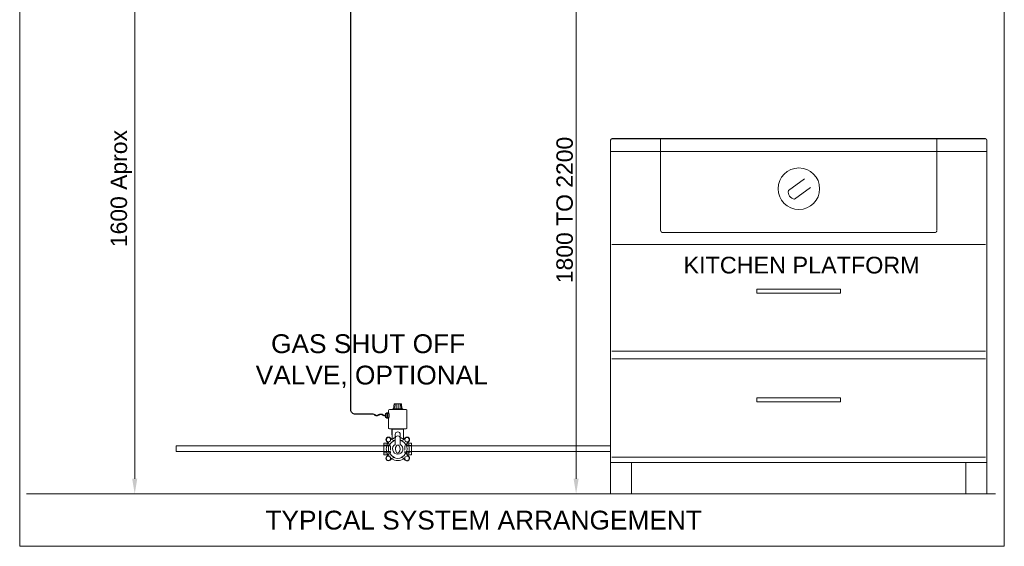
# Model space of a CAD drawing. Header units: millimetres. Extents: x -115221 to 194496, y -122556 to 375476.
# Tile 87 of 169: x 119840 to 123884, y -42131 to -39969. Entities that reach past the tile are written whole.
import ezdxf

# ---------------------------------------------------------------- set-up
doc = ezdxf.new("R2010")
doc.units = ezdxf.units.MM
doc.header["$PDMODE"] = 3
doc.header["$PDSIZE"] = -100
doc.linetypes.add('DASHED', pattern=[0.75, 0.5, -0.25])
for name, color, linetype, lineweight in [('Hatch (ANSI)', 33, 'Continuous', 0), ('Hidden (ANSI)', 1, 'DASHED', 18), ('Symbol (ANSI)', 7, 'Continuous', 18), ('Visible (ANSI)', 7, 'Continuous', 15)]:
    doc.layers.add(name, color=color, linetype=linetype, lineweight=lineweight)
doc.layers.add('SSE PIPING', color=7, linetype='Continuous', lineweight=30, true_color=0x0512c2)
doc.layers.add('SSE SYS', color=7, linetype='Continuous', lineweight=15, true_color=0xeb0000)
doc.styles.add('Note Text (ANSI)', font='arial.ttf')
doc.dimstyles.new('1.', dxfattribs={"dimscale": 30, "dimtxt": 2.8, "dimasz": 2.5, "dimexe": 2, "dimexo": 2, "dimgap": 0.5, "dimtad": 1, "dimdec": 0, "dimrnd": 1e-08, "dimdsep": 46, "dimtxsty": 'Note Text (ANSI)', "dimcen": 0, "dimdle": 6, "dimclrd": 256, "dimclre": 256, "dimclrt": 256, "dimadec": 1, "dimazin": 2, "dimtfac": 0.785714, "dimtdec": 0, "dimtofl": 0, "dimtmove": 0, "dimatfit": 3, "dimfxl": 1, "dimtolj": 1, "dimlwd": -1, "dimlwe": -1, "dimarcsym": 1})

# ---------------------------------------------------------------- blocks, each defined once
blk = doc.blocks.new('GAS V FR')
at = {"layer": 'Hidden (ANSI)', "color": 22, "lineweight": 0, "true_color": 0xda251c}
for p, q in [((-33, 9.3), (-17, 9.3)), ((-17, 9.3), (-17, -9.3)), ((33, 9.3), (17, 9.3)), ((17, 9.3), (17, -9.3)), ((-33, -9.3), (-17, -9.3)), ((33, -9.3), (17, -9.3))]:
    blk.add_line(p, q, dxfattribs=at)
at = {"layer": 'SSE PIPING', "color": 52, "lineweight": 0, "true_color": 0xc2c200}
for p, q in [((-12, 96), (12, 96)), ((-12, 96), (-12, 94)), ((-8.9, 108), (-10, 96)), ((-8.8, 108), (-9.9, 96)), ((-8.8, 108), (-8.9, 108)), ((-6.4, 108), (-8.8, 108)), ((-6.4, 108), (-7.2, 96)), ((-2.2, 108), (-6.4, 108)), ((-2.2, 108), (-2.5, 96)), ((2.5, 108), (-2.2, 108)), ((2.5, 108), (2.8, 96)), ((6.6, 108), (2.5, 108)), ((8.9, 108), (6.6, 108)), ((6.6, 108), (7.4, 96)), ((8.9, 108), (10, 96)), ((12, 96), (12, 94)), ((-29.1, 83.7), (-26.2, 86)), ((-29.1, 76.3), (-29.1, 83.7)), ((-29.1, 76.3), (-26.2, 74)), ((-26.2, 74), (-26.2, 86)), ((-26.2, 86), (-23.9, 86)), ((-26.2, 74), (-23.9, 74)), ((-23.9, 86), (-22, 87.2)), ((-23.9, 74), (-23.9, 86)), ((-23.9, 74), (-22, 72.8)), ((-22, 92), (-22, 87.2)), ((-22, 72.8), (-22, 50)), ((-20, 94), (20, 94)), ((22, 92), (22, 50)), ((-20, 48), (20, 48)), ((-8, 48), (-8, 47)), ((8, 48), (8, 47)), ((-27.3, 25.2), (-22.3, 28)), ((-27.3, 19.4), (-27.3, 25.2)), ((-22.3, 28), (-17.3, 25.2)), ((-18, 26.5), (-14, 22.5)), ((-17.3, 25.2), (-17.3, 19.4)), ((-13.8, 47), (-13.7, 47)), ((-13.8, 47), (-13.8, 33.8)), ((-13.8, 33.8), (-13.7, 33.8)), ((-13.7, 47), (13.6, 47)), ((-13.7, 24), (-13.7, 47)), ((-13.4, 24), (-13.7, 24)), ((-6, 35), (-6, 25.4)), ((-6, 25.4), (-6, 10.9)), ((6, 35), (6, 25.4)), ((6, 10.9), (6, 25.4)), ((13.6, 24), (13.4, 24)), ((13.6, 47), (13.6, 24)), ((13.6, 47), (13.7, 47)), ((13.6, 33.8), (13.7, 33.8)), ((13.7, 47), (13.7, 33.8)), ((14, 22.5), (18, 26.5)), ((16.5, 22.3), (19.4, 27.3)), ((19.4, 27.3), (25.2, 27.3)), ((25.2, 27.3), (28, 22.3)), ((-33, 13.6), (-23.9, 13.6)), ((-33, -13.7), (-33, 13.6)), ((-33, 13.6), (-33, 13.7)), ((-33, 13.7), (-23.8, 13.7)), ((-22.3, 16.5), (-27.3, 19.4)), ((-22.5, 14), (-26.5, 18)), ((-17.3, 19.4), (-22.3, 16.5)), ((-20.1, 8.1), (-21, 11.4)), ((-11.4, 21), (-8.1, 20.1)), ((8.1, 20.1), (11.4, 21)), ((19.4, 17.3), (16.5, 22.3)), ((25.2, 17.3), (19.4, 17.3)), ((21, 11.4), (20.1, 8.1)), ((26.5, 18), (22.5, 14)), ((23.8, 13.7), (33, 13.7)), ((23.9, 13.6), (33, 13.6)), ((28, 22.3), (25.2, 17.3)), ((33, 13.6), (33, -13.7)), ((33, 13.6), (33, 13.7)), ((-23.9, -13.7), (-33, -13.7)), ((-33, -13.8), (-33, -13.7)), ((-33, -13.8), (-23.8, -13.8)), ((-28, -22.3), (-25.2, -17.3)), ((-25.2, -27.3), (-28, -22.3)), ((-26.5, -18), (-22.5, -14)), ((-25.2, -17.3), (-19.4, -17.3)), ((-21, -11.4), (-20.1, -8.1)), ((-19.4, -17.3), (-16.5, -22.3)), ((-16.5, -22.3), (-19.4, -27.3)), ((-14, -22.5), (-18, -26.5)), ((-8.1, -20.1), (-11.4, -21)), ((11.4, -21), (8.1, -20.1)), ((18, -26.5), (14, -22.5)), ((17.3, -19.4), (22.3, -16.5)), ((17.3, -25.2), (17.3, -19.4)), ((20.1, -8.1), (21, -11.4)), ((22.3, -16.5), (27.3, -19.4)), ((22.5, -14), (26.5, -18)), ((23.8, -13.8), (33, -13.8)), ((33, -13.7), (23.9, -13.7)), ((27.3, -19.4), (27.3, -25.2)), ((33, -13.8), (33, -13.7)), ((-19.4, -27.3), (-25.2, -27.3)), ((22.3, -28), (17.3, -25.2)), ((27.3, -25.2), (22.3, -28))]:
    blk.add_line(p, q, dxfattribs=at)
at = {"layer": 'SSE PIPING', "color": 52, "lineweight": 0, "true_color": 0xc2c200, "flags": 128}
for points in [[(-29.1, 79.5), (-30, 79.4), (-31, 79.4), (-31.4, 79.4), (-31.9, 79.5), (-32.4, 79.5), (-32.8, 79.6), (-33.3, 79.8), (-33.7, 80), (-34.1, 80.2), (-34.6, 80.4), (-35.4, 80.8), (-36.2, 81.3), (-36.6, 81.6), (-37, 81.8), (-37.5, 82), (-37.9, 82.1), (-38.4, 82.3), (-38.8, 82.4), (-39.3, 82.4), (-39.8, 82.5), (-40.2, 82.5), (-40.7, 82.5), (-41.2, 82.5), (-41.6, 82.4), (-42.1, 82.3), (-42.6, 82.2), (-43, 82.1), (-43.5, 82), (-44.4, 81.6), (-45.2, 81.2), (-46.8, 80.3), (-47.7, 79.9), (-48.1, 79.7), (-48.6, 79.5), (-49, 79.4), (-49.5, 79.3), (-49.9, 79.2), (-50.4, 79.2), (-50.9, 79.2), (-51.3, 79.3), (-51.8, 79.4), (-52.2, 79.6), (-52.7, 79.8), (-53.1, 80), (-53.9, 80.4), (-54.7, 81), (-55.5, 81.5), (-56.2, 82.1), (-56.9, 82.7)], [(-56.2, 83.4), (-55.5, 82.8), (-54.8, 82.2), (-54, 81.7), (-53.3, 81.2), (-52.9, 81), (-52.4, 80.8), (-52, 80.6), (-51.6, 80.4), (-51.2, 80.3), (-50.7, 80.2), (-50.2, 80.2), (-49.8, 80.2), (-49.3, 80.3), (-48.9, 80.4), (-48.5, 80.6), (-48.1, 80.8), (-46.4, 81.7), (-45.6, 82.1), (-44.8, 82.5), (-44, 82.8), (-43.1, 83.1), (-42.2, 83.3), (-41.3, 83.4), (-40.8, 83.5), (-40.4, 83.5), (-39.9, 83.5), (-39.5, 83.4), (-39, 83.4), (-38.5, 83.3), (-38.1, 83.2), (-37.6, 83.1), (-37.2, 82.9), (-36.8, 82.8), (-36.4, 82.6), (-36, 82.3), (-34.4, 81.4), (-34, 81.2), (-33.6, 81), (-33.2, 80.8), (-32.7, 80.6), (-32.3, 80.5), (-31.8, 80.5), (-31.4, 80.4), (-30.9, 80.4), (-30, 80.4), (-29.1, 80.5)], [(-22, 87.2), (-22, 87.2), (-22, 87.1), (-21.9, 87), (-21.9, 86.9), (-21.9, 86.8), (-21.8, 86.7), (-21.7, 86.5), (-21.6, 86.3), (-21.6, 86), (-21.5, 85.8), (-21.4, 85.5), (-21.3, 85.2), (-21.2, 84.9), (-21.1, 84.5), (-21, 84.1), (-20.9, 83.7), (-20.8, 83.3), (-20.7, 82.9), (-20.6, 82.4), (-20.5, 81.9), (-20.5, 81.5), (-20.5, 81), (-20.4, 80.5), (-20.4, 80)], [(-20.4, 80), (-20.4, 79.5), (-20.5, 79), (-20.5, 78.5), (-20.5, 78), (-20.6, 77.6), (-20.7, 77.1), (-20.8, 76.7), (-20.9, 76.3), (-21, 75.9), (-21.1, 75.5), (-21.2, 75.1), (-21.3, 74.8), (-21.4, 74.5), (-21.5, 74.2), (-21.6, 74), (-21.6, 73.7), (-21.7, 73.5), (-21.8, 73.3), (-21.9, 73.2), (-21.9, 73), (-21.9, 72.9), (-22, 72.9), (-22, 72.8), (-22, 72.8)]]:
    blk.add_lwpolyline(points, dxfattribs=at)
at = {"layer": 'SSE PIPING', "color": 52, "lineweight": 0, "true_color": 0xc2c200}
for centre, radius, start, end in [((-20, 92), 2, 90, 180), ((20, 92), 2, 0, 90), ((-20, 50), 2, 180, 270), ((20, 50), 2, 270, 0), ((-22.3, 22.3), 6, 45, 225), ((0, 0), 27.5, 102.6023, 122.3977), ((0, 35), 6, 0, 180), ((0, 25.4), 6, 0, 180), ((0, 0), 27.5, 57.6023, 77.3977), ((22.3, 22.3), 6, 315, 135), ((0, 0), 27.5, 147.6023, 212.3977), ((-26.8, 9.8), 6, 15.1641, 45), ((0, 0), 22.5, 155.27, 204.73), ((0, 0), 21.7, 111.9958, 158.0042), ((-9.8, 26.8), 6, 225, 254.8359), ((0, 0), 12.4, 118.8601, 61.1399), ((0, 0), 22.5, 105.466, 114.73), ((7.7, 0), 13.5, 144.7817, 219.657), ((0, 5.4), 4.06, 35.2183, 144.7817), ((-7.7, 0), 13.5, 320.343, 35.2183), ((0, 0), 22.5, 65.27, 74.534), ((0, 0), 21.7, 21.9958, 68.0042), ((9.8, 26.8), 6, 285.1641, 315), ((0, 0), 22.5, 335.27, 24.73), ((26.8, 9.8), 6, 135, 164.8359), ((0, 0), 27.5, 327.6023, 32.3977), ((-22.3, -22.3), 6, 135, 315), ((-26.8, -9.8), 6, 315, 344.8359), ((0, 0), 21.7, 201.9958, 248.0042), ((0, 0), 27.5, 237.6023, 302.3977), ((-9.8, -26.8), 6, 105.1641, 135), ((0, 0), 22.5, 245.27, 294.73), ((0, -6.4), 3.49, 219.657, 320.343), ((0, 0), 21.7, 291.9958, 338.0042), ((9.8, -26.8), 6, 45, 74.8359), ((22.3, -22.3), 6, 225, 45), ((26.8, -9.8), 6, 195.1641, 225)]:
    blk.add_arc(centre, radius, start, end, dxfattribs=at)
blk = doc.blocks.new('*D97')
at = {"linetype": 'Continuous', "transparency": 16777216}
for p, q in [((-775.8, 52.9), (-817.3, 52.9)), ((-789.3, 16.5), (-789.3, -1371.1)), ((-775.8, -1407.5), (-817.3, -1407.5))]:
    blk.add_line(p, q, dxfattribs=at)
at = {"transparency": 16777216}
for points in [[(-795.4, 16.5), (-783.2, 16.5), (-789.3, 52.9)], [(-795.4, -1371.1), (-783.2, -1371.1), (-789.3, -1407.5)]]:
    blk.add_solid(points, dxfattribs=at)
at = {"layer": 'Defpoints', "color": 0, "transparency": 16777216}
for p in [(-747.8, 52.9), (-789.3, -1407.5), (-747.8, -1407.5)]:
    blk.add_point(p, dxfattribs=at)
at = {"transparency": 16777216, "insert": (-821.4, -677.3), "char_height": 39.2, "attachment_point": 5, "rotation": 90, "style": 'Note Text (ANSI)'}
blk.add_mtext('\\A1;1600 Aprox', dxfattribs=at)
blk = doc.blocks.new('*D101')
at = {"linetype": 'Continuous', "transparency": 16777216}
for p, q in [((-38.9, 531.1), (294.5, 531.1)), ((266.5, -1371.1), (266.5, 494.7)), ((138.7, -1407.5), (294.5, -1407.5))]:
    blk.add_line(p, q, dxfattribs=at)
at = {"transparency": 16777216}
for points in [[(260.5, 494.7), (272.6, 494.7), (266.5, 531.1)], [(260.5, -1371.1), (272.6, -1371.1), (266.5, -1407.5)]]:
    blk.add_solid(points, dxfattribs=at)
at = {"layer": 'Defpoints', "color": 0, "transparency": 16777216}
for p in [(-66.9, 531.1), (266.5, 531.1), (110.7, -1407.5)]:
    blk.add_point(p, dxfattribs=at)
at = {"transparency": 16777216, "insert": (239.2, -728.5), "char_height": 39.2, "attachment_point": 5, "rotation": 90, "style": 'Note Text (ANSI)'}
blk.add_mtext('\\A1;1800 TO 2200', dxfattribs=at)
blk = doc.blocks.new('SYSTEM ARR')
blk.add_line((1269.8, -1407.5), (-1048.4, -1407.5))
for points in [[(812.8, -654.2), (774.3, -682.1)], [(827.5, -674.4), (788.9, -702.3), (788.9, -702.3)]]:
    blk.add_lwpolyline(points)
blk.add_circle((799.4, -677.6), 49.7)
blk.add_arc((791.2, -685.2), 17.3, 169.485, 262.3362)
at = {"layer": 'Hatch (ANSI)', "color": 4, "lineweight": 5}
blk.add_lwpolyline([(-1064.4, 1443.7), (1290.8, 1443.7), (1290.8, -1532.7), (-1064.4, -1532.7)], close=True, dxfattribs=at)
at = {"layer": 'Hidden (ANSI)', "ltscale": 2}
for p, q in [((468.6, -557.6), (468.6, -776.9)), ((1129.6, -557.6), (1129.6, -776.9)), ((474.2, -782.6), (1124, -782.6))]:
    blk.add_line(p, q, dxfattribs=at)
for centre, start, end in [((474.2, -776.9), 180, 270), ((1124, -776.9), 270, 0)]:
    blk.add_arc(centre, 5.63, start, end, dxfattribs=at)
at = {"layer": 'SSE PIPING', "color": 7, "lineweight": 13}
for p, q in [((349.1, -561.5), (349.1, -1332.5)), ((1246.1, -557.6), (352.1, -557.6)), ((352.1, -558.6), (352.1, -557.6)), ((1246.1, -558.6), (352.1, -558.6)), ((1246.1, -558.6), (1246.1, -557.6)), ((1249.1, -1332.5), (1249.1, -561.5)), ((1249.1, -588.5), (349.1, -588.5)), ((352.1, -811.1), (1246.1, -811.1)), ((699.1, -917.5), (699.1, -927.5)), ((711.1, -917.5), (699.1, -917.5)), ((711.1, -917.5), (887.1, -917.5)), ((899.1, -917.5), (887.1, -917.5)), ((899.1, -917.5), (899.1, -927.5)), ((711.1, -927.5), (699.1, -927.5)), ((711.1, -927.5), (887.1, -927.5)), ((899.1, -927.5), (887.1, -927.5)), ((1246.1, -1066.2), (352.1, -1066.2)), ((352.1, -1084.3), (1246.1, -1084.3)), ((699.1, -1177.5), (699.1, -1187.5)), ((711.1, -1177.5), (699.1, -1177.5)), ((711.1, -1177.5), (887.1, -1177.5)), ((899.1, -1177.5), (887.1, -1177.5)), ((899.1, -1177.5), (899.1, -1187.5)), ((711.1, -1187.5), (699.1, -1187.5)), ((711.1, -1187.5), (887.1, -1187.5)), ((899.1, -1187.5), (887.1, -1187.5)), ((-690.2, -1292.5), (-179.4, -1292.5)), ((349.1, -1292.5), (-140.9, -1292.5)), ((-690.2, -1306.2), (-179.4, -1306.2)), ((349.1, -1306.2), (-140.9, -1306.2)), ((349.1, -1332.5), (349.1, -1407.5)), ((352.1, -1332.5), (349.1, -1332.5)), ((1246.1, -1319.6), (352.1, -1319.6)), ((374.1, -1332.5), (352.1, -1332.5)), ((1224.1, -1332.5), (374.1, -1332.5)), ((399.1, -1332.5), (399.1, -1407.5)), ((1199.1, -1332.5), (1199.1, -1407.5)), ((1246.1, -1332.5), (1224.1, -1332.5)), ((1249.1, -1332.5), (1246.1, -1332.5)), ((1249.1, -1332.5), (1249.1, -1407.5)), ((1249.1, -1407.5), (1199.1, -1407.5))]:
    blk.add_line(p, q, dxfattribs=at)
at = {"layer": 'SSE PIPING', "color": 132, "true_color": 0x00c7c7}
blk.add_lwpolyline([(-218, -1217), (-261.7, -1217, -0.414214), (-272.3, -1206.4), (-272.3, 440.1, 0.414214), (-282.9, 450.7), (-337.5, 450.7, 0.414214), (-348.1, 440.1), (-348.1, 402.9)], format="xyb", dxfattribs=at)
at = {"layer": 'SSE PIPING', "color": 7, "lineweight": 13}
for centre, start, end in [((352.1, -561.5), 90, 180), ((1246.1, -561.5), 0, 90)]:
    blk.add_arc(centre, 3, start, end, dxfattribs=at)
at = {"layer": 'Visible (ANSI)'}
blk.add_line((399.1, -1407.5), (349.1, -1407.5), dxfattribs=at)
blk.add_ellipse((-690.2, -1299.3), major_axis=(0, 6.85), ratio=0.00001, start_param=6.282746, end_param=9.424338, dxfattribs=at)
blk.add_blockref('GAS V FR', (-160.1, -1299.9))
at = {"layer": 'Symbol (ANSI)', "attachment_point": 2, "style": 'Note Text (ANSI)'}
for s, insert, char_height in [('KITCHEN PLATFORM', (805.9, -840.3), 40), ('GAS SHUT OFF\\P VALVE, OPTIONAL  ', (-231, -1025.7), 44.998), ('TYPICAL SYSTEM ARRANGEMENT ', (45.4, -1447.5), 44.998)]:
    blk.add_mtext(s, dxfattribs=dict(at, insert=insert, char_height=char_height))
dim = blk.add_linear_dim(base=(266.5, 531.1), p1=(110.7, -1407.5), p2=(-66.9, 531.1), angle=90, text='1800 TO 2200', dimstyle='1.', override={"dimscale": 14, "dimasz": 2.6})
dim.commit()
dim.dimension.update_dxf_attribs({"geometry": '*D101', "text_midpoint": (266.5, -728.5), "dimtype": 128})
dim = blk.add_linear_dim(base=(-789.3, -1407.5), p1=(-747.8, 52.9), p2=(-747.8, -1407.5), angle=90, text='1600 Aprox', dimstyle='1.', override={"dimscale": 14, "dimasz": 2.6})
dim.commit()
dim.dimension.update_dxf_attribs({"geometry": '*D97', "text_midpoint": (-821.4, -677.3)})

msp = doc.modelspace()

# ---------------------------------------------------------------- block references
at = {"layer": 'SSE SYS', "xscale": 1.71704, "yscale": 1.71704, "zscale": 1.71704}
msp.add_blockref('SYSTEM ARR', (121668.1, -39499.3), dxfattribs=at)

doc.saveas('drawing.dxf')
